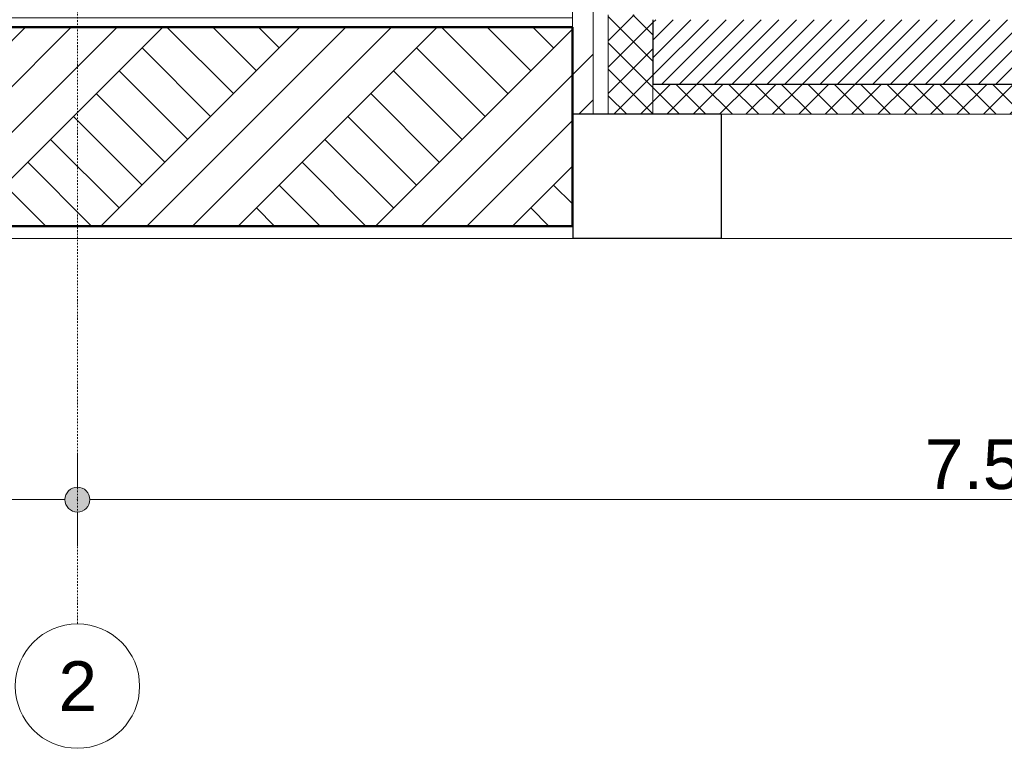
# Model space of a CAD drawing. Extents: x 0 to 92550, y 0 to 59400.
# Tile 64 of 105: x 20507 to 24465, y 35400 to 38330. Entities that reach past the tile are written whole.
import ezdxf
from ezdxf.xclip import XClip

# ---------------------------------------------------------------- set-up
doc = ezdxf.new("R2010")
doc.units = 0
doc.header["$MEASUREMENT"] = 0
doc.header["$XCLIPFRAME"] = 0
doc.linetypes.add('Streep-punt fijn', pattern=[1251.000023, 626.000023, -312.5, 0, -312.5])
doc.linetypes.add('Streep-streepje', pattern=[1300, 1000, -100, 100, -100])
for name, color, linetype in [('ZZ 16 Fundering', 7, 'Continuous'), ('ZZ 21 Buitenwand spouwblad baksteen', 7, 'Continuous'), ('ZZ 21 Buitenwand spouwisolatie', 7, 'Continuous'), ('ZZ 23 Vloeren geïsoleerd', 7, 'Continuous'), ('ZZ 41 Buitenwandafwerking gevelhout', 7, 'Continuous'), ('ZZ 90 Terrein perceel', 7, 'Continuous'), ('ZZ A Stramien', 7, 'Continuous')]:
    doc.layers.add(name, color=color, linetype=linetype)
doc.styles.add('GENERATED_STYLE_1', font='arial.ttf')
pattern_1 = [(45, (5738.87, 38400), (-53.033, 53.033), []), (135, (5738.87, 38400), (53.033, 53.033), [])]

# ---------------------------------------------------------------- blocks, each defined once
blk = doc.blocks.new('Drawing_1_1', base_point=(5738.9, 38400))
at = {"layer": 'ZZ 21 Buitenwand spouwblad baksteen', "linetype": 'Continuous', "lineweight": 0, "true_color": 0x000000}
h = blk.add_hatch(dxfattribs=at)
h.set_pattern_fill('145_Baksteen_0001', color=18, style=0, pattern_type=2)
h.set_pattern_definition([(45, (5738.87, 38400), (-459.62, 459.62), []), (45, (5646.94, 38491.9), (-459.62, 459.62), [])])
h.paths.add_polyline_path([(22812.2, 39457.5), (22752.5, 39457.5), (22752.5, 39375), (22728.7, 39375), (22728.7, 37950), (22812.2, 37950)])
h = blk.add_hatch(dxfattribs=at)
h.set_pattern_fill('920_Lijnen_horz__63_0001', color=18, style=0, pattern_type=2)
h.set_pattern_definition([(0, (23705.65, 38400), (0, 63), [])])
h.paths.add_polyline_path([(22728.7, 39375), (19688.2, 39375), (19688.2, 38300), (22728.7, 38300)])
at = {"layer": 'ZZ 21 Buitenwand spouwisolatie', "linetype": 'Continuous', "lineweight": 0, "true_color": 0x000000}
h = blk.add_hatch(dxfattribs=at)
h.set_pattern_fill('415_Isolatie_ruit_0001', color=18, style=0, pattern_type=2)
h.set_pattern_definition(pattern_1)
h.paths.add_polyline_path([(23052.1, 38350), (22873.1, 38350), (22873.1, 37950), (23052.1, 37950)])
at = {"layer": 'ZZ 23 Vloeren geïsoleerd', "linetype": 'Continuous', "lineweight": 0, "true_color": 0x000000}
h = blk.add_hatch(dxfattribs=at)
h.set_pattern_fill('220_Gewapend_beton___pre_62', color=18, style=0, pattern_type=2)
h.set_pattern_definition([(45, (5738.867, 38400), (-35.35534, 35.35534), [])])
h.paths.add_polyline_path([(28368.9, 38330), (23052.1, 38330), (23052.1, 38070), (28368.9, 38070)])
h = blk.add_hatch(dxfattribs=at)
h.set_pattern_fill('415_Isolatie_ruit_0001', color=18, style=0, pattern_type=2)
h.set_pattern_definition(pattern_1)
h.paths.add_polyline_path([(23052.1, 37950), (28368.9, 37950), (28368.9, 38070), (23052.1, 38070)])
at = {"layer": 'ZZ 41 Buitenwandafwerking gevelhout', "linetype": 'Continuous', "lineweight": 0, "true_color": 0x000000}
blk.add_hatch(color=18, dxfattribs=at).paths.add_polyline_path([(20688.9, 36400), (20692.7, 36380.9), (20703.5, 36364.6), (20719.7, 36353.8), (20738.9, 36350), (20758, 36353.8), (20774.2, 36364.6), (20785.1, 36380.9), (20788.9, 36400), (20785.1, 36419.1), (20774.2, 36435.4), (20758, 36446.2), (20738.9, 36450), (20719.7, 36446.2), (20703.5, 36435.4), (20692.7, 36419.1)])
at = {"layer": 'ZZ 90 Terrein perceel', "linetype": 'Continuous', "lineweight": 0, "true_color": 0x000000}
h = blk.add_hatch(dxfattribs=at)
h.set_pattern_fill('805_Grond_0001', color=18, style=0, pattern_type=2)
h.set_pattern_definition([(45, (5738.87, 38400), (-275.772, 275.772), []), (45, (5646.94, 38491.9), (-551.543, 551.543), []), (45, (5555, 38583.85), (-551.543, 551.543), []), (135, (5463.1, 38675.77), (91.9239, 91.9239), [390, -390])])
h.paths.add_polyline_path([(8788.9, 38300), (8788.9, 37500), (22728.7, 37500), (22728.7, 38300)])
at = {"layer": 'ZZ 16 Fundering', "color": 7, "linetype": 'Continuous', "lineweight": 25, "ltscale": 0.01}
for p, q in [((22729.9, 37950), (22729.9, 37450)), ((22812.2, 37950), (22729.9, 37950)), ((22873.1, 37950), (22812.2, 37950)), ((23326.5, 37950), (23326.5, 37450)), ((23326.5, 37450), (22729.9, 37450))]:
    blk.add_line(p, q, dxfattribs=at)
at = {"layer": 'ZZ 16 Fundering', "color": 7, "linetype": 'Continuous', "lineweight": 5, "ltscale": 0.01}
for p, q in [((10204.6, 37450), (22729.9, 37450)), ((23326.5, 37450), (28038.9, 37450))]:
    blk.add_line(p, q, dxfattribs=at)
at = {"layer": 'ZZ 16 Fundering', "color": 7, "linetype": 'Continuous', "lineweight": 25, "ltscale": 0.01, "flags": 128}
blk.add_lwpolyline([(23326.5, 37950), (23052.1, 37950), (22873.1, 37950)], dxfattribs=at)
at = {"layer": 'ZZ 21 Buitenwand spouwblad baksteen', "color": 7, "linetype": 'Continuous', "lineweight": 15, "ltscale": 0.01}
for p, q in [((22812.2, 39457.5), (22812.2, 37950)), ((22728.7, 39375), (22728.7, 38300)), ((22729.9, 37950), (22728.7, 37950))]:
    blk.add_line(p, q, dxfattribs=at)
at = {"layer": 'ZZ 21 Buitenwand spouwisolatie', "color": 7, "linetype": 'Continuous', "lineweight": 9, "ltscale": 0.01}
for p, q in [((22873.1, 38350), (22873.1, 37950)), ((23052.1, 38070), (23052.1, 37950))]:
    blk.add_line(p, q, dxfattribs=at)
at = {"layer": 'ZZ 23 Vloeren geïsoleerd', "color": 7, "linetype": 'Continuous', "lineweight": 25, "ltscale": 0.01}
for p in [(23052.1, 38330), (28368.9, 38070)]:
    blk.add_line(p, (23052.1, 38070), dxfattribs=at)
at = {"layer": 'ZZ 23 Vloeren geïsoleerd', "color": 7, "linetype": 'Continuous', "lineweight": 9, "ltscale": 0.01}
blk.add_line((28038.9, 37950), (23326.5, 37950), dxfattribs=at)
at = {"layer": 'ZZ 41 Buitenwandafwerking gevelhout', "color": 7, "linetype": 'Streep-streepje', "lineweight": 15, "ltscale": 0.01}
blk.add_line((7788.9, 37450), (62238.9, 37450), dxfattribs=at)
at = {"layer": 'ZZ 41 Buitenwandafwerking gevelhout', "color": 7, "linetype": 'Continuous', "lineweight": 5, "ltscale": 0.01}
for p, q in [((20738.9, 36450), (20738.9, 36587.5)), ((10338.9, 36400), (20688.9, 36400)), ((20788.9, 36400), (28188.9, 36400)), ((20738.9, 36212.5), (20738.9, 36350))]:
    blk.add_line(p, q, dxfattribs=at)
blk.add_circle((20738.9, 36400), 50, dxfattribs=at)
at = {"layer": 'ZZ 90 Terrein perceel', "color": 7, "linetype": 'Continuous', "lineweight": 50, "ltscale": 0.01}
for p, q in [((22728.7, 38300), (8788.9, 38300)), ((22728.7, 38300), (22728.7, 37950)), ((22728.7, 37950), (22728.7, 37500)), ((22728.7, 37500), (8788.9, 37500))]:
    blk.add_line(p, q, dxfattribs=at)
at = {"layer": 'ZZ A Stramien', "color": 7, "linetype": 'Streep-punt fijn', "lineweight": 9, "ltscale": 0.01}
for p, q in [((20738.9, 50900), (20738.9, 36400)), ((20738.9, 36400), (20738.9, 35900))]:
    blk.add_line(p, q, dxfattribs=at)
at = {"layer": 'ZZ A Stramien', "color": 7, "linetype": 'Continuous', "lineweight": 9, "ltscale": 0.01}
blk.add_circle((20738.9, 35650), 250, dxfattribs=at)
at = {"layer": 'ZZ A Stramien', "color": 7, "linetype": 'Streep-punt fijn', "lineweight": 9, "ltscale": 0.01}
blk.add_point((20738.9, 36400), dxfattribs=at)
blk.add_point((20738.9, 36400), dxfattribs=at)
at = {"color": 7, "linetype": 'Continuous', "lineweight": 5, "insert": (24145.7, 36440), "char_height": 200, "width": 686.384, "attachment_point": 7, "style": 'GENERATED_STYLE_1'}
blk.add_mtext('\\A1;{\\pql;\\fArial|b0|i0|c0|p0;\\W1.000000;7.500}', dxfattribs=at)
at = {"layer": 'ZZ A Stramien', "color": 7, "linetype": 'Continuous', "lineweight": 5, "insert": (20662.6, 35750), "char_height": 200, "attachment_point": 1, "style": 'GENERATED_STYLE_1'}
blk.add_mtext('\\A1;{\\pql;\\pt0;\\fArial|b0|i0|c0|p0;\\W1.000000;2}', dxfattribs=at)

msp = doc.modelspace()

# ---------------------------------------------------------------- block references
at = {"color": 7, "linetype": 'Continuous', "lineweight": 25, "ltscale": 0.01}
ref = msp.add_blockref('Drawing_1_1', (5738.9, 38400), dxfattribs=at)
XClip(ref).set_block_clipping_path([(7788.8666666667, 35400), (63337.9746950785, 51400)])

doc.saveas('drawing.dxf')
